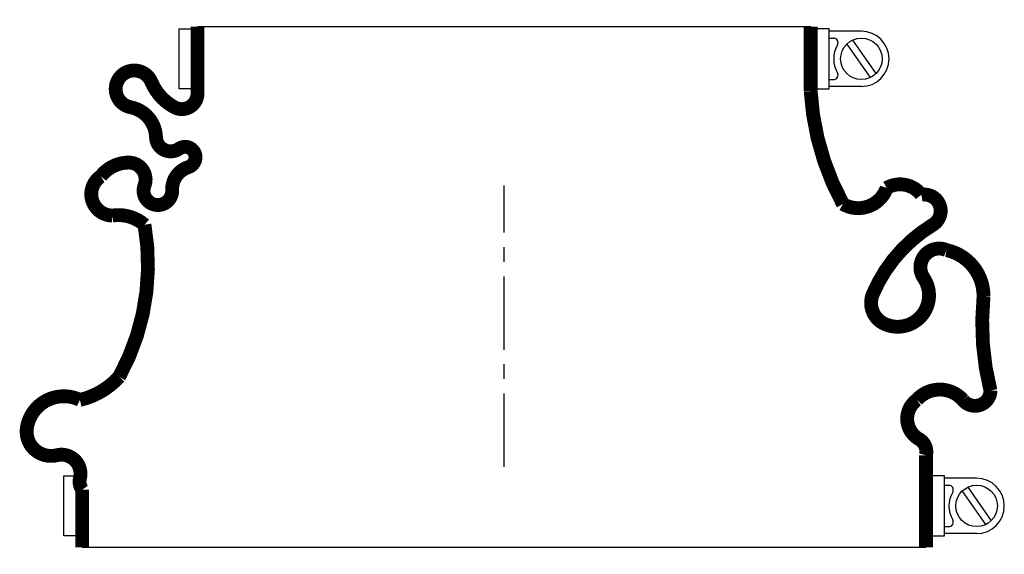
# Model space of a CAD drawing. Header units: millimetres. Extents: x -105 to 108, y -19 to 97.
import ezdxf

# ---------------------------------------------------------------- set-up
doc = ezdxf.new("R2010")
doc.units = ezdxf.units.MM
doc.header["$LTSCALE"] = 0.5
doc.header["$MEASUREMENT"] = 0
doc.linetypes.add('CENTER', pattern=[50.8, 31.75, -6.35, 6.35, -6.35])
doc.layers.get('0').update_dxf_attribs({"linetype": 'CONTINUOUS'})
doc.layers.add('Center', color=1, linetype='CENTER')

msp = doc.modelspace()

# ---------------------------------------------------------------- linework, layer by layer
for p, q in [((-70.5, 82), (-70.5, 95)), ((-70.5, 95), (-68, 95)), ((-66.5, 95.5), (66.5, 95.5)), ((70.5, 95), (68, 95)), ((70.5, 82), (70.5, 95)), ((77.5, 94.5), (70.5, 94.5)), ((70.5, 93), (71.44, 93)), ((75.57, 92.56), (80.66, 85.3)), ((74.34, 91.7), (79.43, 84.44)), ((70.5, 84), (71.44, 84)), ((-68, 82), (-70.5, 82)), ((68, 82), (70.5, 82)), ((77.5, 82.5), (70.5, 82.5)), ((-95.5, -15), (-95.5, -2)), ((-95.5, -2), (-93, -2)), ((95.5, -2), (93, -2)), ((95.5, -15), (95.5, -2)), ((102.5, -2.5), (95.5, -2.5)), ((95.5, -4), (96.44, -4)), ((99.34, -5.3), (104.43, -12.56)), ((100.57, -4.44), (105.66, -11.7)), ((95.5, -13), (96.44, -13)), ((102.5, -14.5), (95.5, -14.5)), ((-93, -15), (-95.5, -15)), ((93, -15), (95.5, -15)), ((91.5, -17.5), (-91.5, -17.5))]:
    msp.add_line(p, q)
at = {"const_width": 3, "flags": 128}
for points in [[(-66.5, 95.5), (-66.5, 81, -0.56619), (-71.5, 78, -0.173214), (-76.5, 83.5, 1.667268), (-81, 78, -0.349852), (-75.5, 71.5, 0.598056), (-70.5, 69, -1.163294), (-68.5, 65, 0.335337), (-72, 60, -1.224957), (-78, 61, 0.531721), (-81.5, 66, 0.226938), (-87.5, 63, 0.730034), (-85, 54.5, -0.219784), (-78, 52.5, -0.171297), (-83.5, 19.5, -0.152372), (-92, 14.5, 0.500401), (-103.5, 8.5, 0.538118), (-97, 2.5, -0.564179), (-92, -2.5, 0.223265), (-91.5, -5), (-91.5, -17.5)], [(66.5, 95.5), (66.5, 81.5, 0.110976), (73.5, 57, 0.471448), (83, 60.5, -0.377105), (90.5, 59, -0.835937), (93, 52.5, 0.15691), (80, 37.5, 0.405212), (82.5, 31, 0.760159), (91, 41, -0.75249), (96, 47, -0.352045), (104, 37, 0.086871), (105.5, 16.5, -0.704922), (99.5, 14.5, 0.450364), (89.5, 14.5, 0.542617), (90, 6, -0.335934), (91.5, 2.5), (91.5, -17.5)]]:
    msp.add_lwpolyline(points, format="xyb", dxfattribs=at)
for centre in [(77.5, 88.5), (102.5, -8.5)]:
    msp.add_circle(centre, 4.5)
for centre, radius, start, end in [((77.5, 88.5), 6, 270, 90), ((71.44, 92), 1, 330, 90), ((77.5, 88.5), 6, 150, 210), ((71.44, 85), 1, 270, 30), ((96.44, -5), 1, 330, 90), ((102.5, -8.5), 6, 270, 90), ((102.5, -8.5), 6, 150, 210), ((96.44, -12), 1, 270, 30)]:
    msp.add_arc(centre, radius, start, end)
at = {"layer": 'Center'}
msp.add_line((0, 0), (0, 61), dxfattribs=at)

doc.saveas('drawing.dxf')
